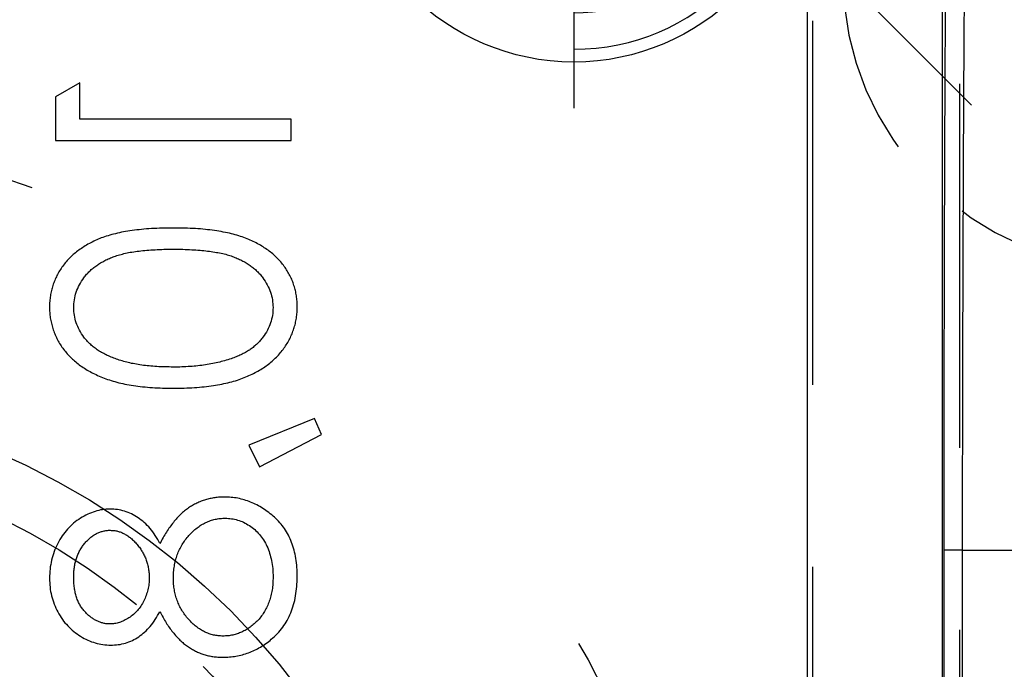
# Model space of a CAD drawing. Extents: x 2651 to 11825, y -3833 to 1075.
# Tile 245 of 256: x 4115 to 4129, y 262 to 271. Entities that reach past the tile are written whole.
import ezdxf

# ---------------------------------------------------------------- set-up
doc = ezdxf.new("R2010")
doc.units = 0
doc.header["$LTSCALE"] = 10
for name, pattern in [('CNSHID', [4, 3, -1]), ('DASHED', [0.75, 0.5, -0.25]), ('HIDDEN', [0.375, 0.25, -0.125])]:
    doc.linetypes.add(name, pattern=pattern)
doc.layers.get('0').update_dxf_attribs({"linetype": 'CONTINUOUS'})
doc.layers.get('Defpoints').update_dxf_attribs({"linetype": 'CONTINUOUS'})
for name, color, linetype in [('1', 7, 'CONTINUOUS'), ('204', 7, 'CONTINUOUS'), ('COOL', 150, 'HIDDEN'), ('DIM', 3, 'CONTINUOUS'), ('LAYER_103', 7, 'CONTINUOUS'), ('PIN', 3, 'CONTINUOUS'), ('WL1-HL', 4, 'CNSHID')]:
    doc.layers.add(name, color=color, linetype=linetype)
doc.styles.get("Standard").update_dxf_attribs({"font": 'romans.shx'})
doc.dimstyles.new('MM& INCH5', dxfattribs={"dimtxt": 5, "dimasz": 2.5, "dimexe": 1, "dimexo": 0.5, "dimtad": 0, "dimrnd": 1.38778e-17, "dimzin": 9, "dimdsep": 46, "dimtxsty": 'Standard', "dimblk": 'CLOSED', "dimcen": 0, "dimclrd": 3, "dimclre": 3, "dimclrt": 3, "dimazin": 2, "dimtfac": 0.75, "dimtofl": 0, "dimtmove": 0, "dimatfit": 3, "dimfxl": 0, "dimtolj": 1, "dimarcsym": 0})
doc.dimstyles.new('T5', dxfattribs={"dimtxt": 5, "dimasz": 4, "dimexe": 1.5, "dimexo": 1, "dimgap": 1.5, "dimtad": 0, "dimrnd": 1.38778e-17, "dimzin": 9, "dimdsep": 46, "dimtxsty": 'Standard', "dimblk": 'CLOSED', "dimcen": 0, "dimclrd": 3, "dimclre": 3, "dimclrt": 3, "dimazin": 2, "dimtfac": 0.75, "dimtofl": 0, "dimtmove": 0, "dimatfit": 3, "dimfxl": 0, "dimtolj": 1, "dimarcsym": 0})

# ---------------------------------------------------------------- blocks, each defined once
blk = doc.blocks.new('DSD')
at = {"layer": '1', "color": 6, "linetype": 'DASHED'}
for p, q in [((499.908, 459.883), (499.908, 509.019)), ((501.927, 509.019), (501.927, 460.933)), ((501.71, 495.113), (501.705, 495.113))]:
    blk.add_line(p, q, dxfattribs=at)
at = {"layer": '1', "color": 252, "linetype": 'Continuous'}
for p, q in [((501.692, 464.145), (501.692, 508.531)), ((499.831, 508.003), (499.831, 464.659)), ((501.71, 495.113), (501.71, 477.638)), ((501.969, 495.113), (501.71, 495.113)), ((501.969, 495.113), (502.947, 495.113)), ((501.969, 477.638), (501.969, 495.113))]:
    blk.add_line(p, q, dxfattribs=at)
at = {"layer": '1', "color": 7, "linetype": 'Continuous'}
for p, q in [((489.834, 501.531), (489.501, 501.341)), ((489.834, 501.033), (489.834, 501.531)), ((489.501, 501.341), (489.501, 500.742)), ((492.74, 501.033), (489.834, 501.033)), ((492.74, 500.742), (492.74, 501.033)), ((489.501, 500.742), (492.74, 500.742)), ((493.06, 496.922), (492.159, 496.555)), ((493.155, 496.704), (493.06, 496.922)), ((492.303, 496.258), (493.155, 496.704)), ((492.159, 496.555), (492.303, 496.258))]:
    blk.add_line(p, q, dxfattribs=at)
at = {"layer": '1', "color": 252, "linetype": 'Continuous', "extrusion": (0, 0, -1)}
blk.add_arc((-487.959, 486.516), 28.376, 96.2147, 157.8612, dxfattribs=at)
at = {"layer": '1', "color": 110, "linetype": 'Continuous'}
blk.add_arc((487.959, 486.516), 27.988, 21.018, 83.7852, dxfattribs=at)
at = {"layer": '1', "color": 252, "linetype": 'Continuous'}
blk.add_rational_spline([(501.825, 508.326), (501.757, 508.326), (501.71, 502.853), (501.71, 495.113)], [1, 0.804737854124, 0.804737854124, 1], degree=3, dxfattribs=at)
blk.add_open_spline([(501.969, 495.113), (501.969, 495.394), (501.969, 495.967), (501.97, 496.839), (501.972, 497.737), (501.975, 498.655), (501.978, 499.586), (501.982, 500.522), (501.986, 501.455), (501.992, 502.375), (501.998, 503.272), (502.005, 504.132), (502.012, 504.945), (502.02, 505.695), (502.029, 506.369), (502.039, 506.953), (502.049, 507.432), (502.06, 507.789), (502.072, 508.022), (502.08, 508.052), (502.084, 508.067)], degree=3, knots=[0, 0, 0, 0, 0.041403, 0.084471, 0.129205, 0.175604, 0.223668, 0.273397, 0.324791, 0.377851, 0.432575, 0.488964, 0.547018, 0.606736, 0.668119, 0.731167, 0.795879, 0.862255, 0.930296, 1, 1, 1, 1], dxfattribs=at)
at = {"layer": '1', "color": 7, "linetype": 'Continuous'}
for points, knots in [([(491.122, 499.538), (491.07, 499.538), (490.969, 499.537), (490.822, 499.531), (490.685, 499.52), (490.556, 499.505), (490.436, 499.487), (490.326, 499.462), (490.224, 499.435), (490.131, 499.403), (490.046, 499.367), (489.966, 499.327), (489.892, 499.283), (489.822, 499.237), (489.758, 499.187), (489.699, 499.134), (489.647, 499.076), (489.599, 499.015), (489.557, 498.952), (489.52, 498.886), (489.488, 498.819), (489.463, 498.749), (489.443, 498.679), (489.429, 498.606), (489.42, 498.531), (489.419, 498.481), (489.418, 498.455)], [0, 0, 0, 0, 0.068595, 0.133246, 0.194313, 0.251279, 0.304513, 0.354235, 0.400481, 0.443411, 0.484015, 0.523252, 0.561042, 0.5979, 0.633518, 0.668314, 0.702496, 0.736685, 0.770293, 0.803437, 0.835913, 0.86846, 0.900847, 0.933467, 0.966258, 1, 1, 1, 1]), ([(492.823, 498.455), (492.823, 498.481), (492.822, 498.531), (492.813, 498.606), (492.799, 498.678), (492.779, 498.749), (492.755, 498.818), (492.723, 498.885), (492.687, 498.95), (492.645, 499.013), (492.598, 499.073), (492.545, 499.131), (492.486, 499.184), (492.422, 499.233), (492.353, 499.281), (492.278, 499.324), (492.198, 499.364), (492.111, 499.401), (492.018, 499.433), (491.916, 499.462), (491.805, 499.485), (491.685, 499.504), (491.557, 499.52), (491.42, 499.531), (491.274, 499.537), (491.173, 499.538), (491.122, 499.538)], [0, 0, 0, 0, 0.033787, 0.066622, 0.099285, 0.131361, 0.163585, 0.196104, 0.228902, 0.262158, 0.295991, 0.330218, 0.36506, 0.400951, 0.43762, 0.475708, 0.515381, 0.556414, 0.599765, 0.646424, 0.696431, 0.749782, 0.806573, 0.867436, 0.931887, 1, 1, 1, 1]), ([(489.751, 498.446), (489.752, 498.481), (489.756, 498.553), (489.783, 498.659), (489.829, 498.76), (489.88, 498.841), (489.928, 498.903), (489.97, 498.947), (490.016, 498.987), (490.067, 499.025), (490.121, 499.06), (490.179, 499.093), (490.242, 499.122), (490.309, 499.149), (490.383, 499.172), (490.464, 499.192), (490.553, 499.21), (490.651, 499.223), (490.757, 499.234), (490.871, 499.241), (490.993, 499.247), (491.077, 499.247), (491.121, 499.247)], [0, 0, 0, 0, 0.060387, 0.120883, 0.182755, 0.247811, 0.281299, 0.315088, 0.349702, 0.384857, 0.420966, 0.458511, 0.497175, 0.537602, 0.580503, 0.627468, 0.678388, 0.733983, 0.793747, 0.857714, 0.926698, 1, 1, 1, 1]), ([(491.121, 499.247), (491.164, 499.247), (491.248, 499.247), (491.37, 499.241), (491.484, 499.234), (491.589, 499.224), (491.687, 499.209), (491.776, 499.193), (491.858, 499.173), (491.931, 499.149), (491.998, 499.123), (492.061, 499.093), (492.12, 499.062), (492.174, 499.026), (492.224, 498.988), (492.27, 498.947), (492.312, 498.903), (492.361, 498.841), (492.413, 498.76), (492.457, 498.658), (492.485, 498.553), (492.489, 498.481), (492.491, 498.446)], [0, 0, 0, 0, 0.072951, 0.141584, 0.205926, 0.265301, 0.320597, 0.371817, 0.41879, 0.461699, 0.502134, 0.540804, 0.578181, 0.614297, 0.649678, 0.684299, 0.718359, 0.752081, 0.817652, 0.879722, 0.939966, 1, 1, 1, 1]), ([(489.418, 498.455), (489.419, 498.429), (489.42, 498.378), (489.428, 498.303), (489.443, 498.229), (489.463, 498.157), (489.488, 498.086), (489.52, 498.018), (489.556, 497.951), (489.6, 497.887), (489.648, 497.825), (489.702, 497.766), (489.762, 497.711), (489.827, 497.658), (489.899, 497.61), (489.975, 497.564), (490.058, 497.523), (490.147, 497.484), (490.242, 497.45), (490.345, 497.419), (490.455, 497.394), (490.573, 497.373), (490.7, 497.357), (490.834, 497.345), (490.975, 497.339), (491.072, 497.338), (491.122, 497.337)], [0, 0, 0, 0, 0.033788, 0.067194, 0.099862, 0.132567, 0.165151, 0.197913, 0.231319, 0.265083, 0.299255, 0.334399, 0.369943, 0.406284, 0.444064, 0.482998, 0.523354, 0.565537, 0.609613, 0.656391, 0.705885, 0.758325, 0.813832, 0.872795, 0.934722, 1, 1, 1, 1]), ([(491.122, 497.337), (491.172, 497.338), (491.268, 497.339), (491.409, 497.345), (491.542, 497.357), (491.668, 497.372), (491.786, 497.393), (491.896, 497.419), (491.998, 497.447), (492.093, 497.482), (492.181, 497.52), (492.263, 497.562), (492.34, 497.607), (492.411, 497.655), (492.477, 497.707), (492.537, 497.763), (492.591, 497.822), (492.64, 497.885), (492.683, 497.95), (492.721, 498.016), (492.752, 498.086), (492.778, 498.156), (492.798, 498.228), (492.812, 498.302), (492.822, 498.378), (492.823, 498.429), (492.823, 498.455)], [0, 0, 0, 0, 0.065063, 0.126773, 0.185516, 0.240765, 0.29298, 0.34225, 0.388919, 0.432776, 0.474628, 0.514775, 0.553606, 0.591426, 0.628028, 0.663804, 0.698984, 0.733591, 0.767628, 0.801208, 0.834264, 0.866981, 0.89972, 0.932702, 0.966176, 1, 1, 1, 1]), ([(491.121, 497.628), (491.082, 497.629), (491.006, 497.63), (490.894, 497.633), (490.788, 497.643), (490.687, 497.654), (490.592, 497.67), (490.502, 497.688), (490.418, 497.711), (490.339, 497.736), (490.265, 497.764), (490.196, 497.796), (490.133, 497.829), (490.074, 497.866), (490.02, 497.905), (489.973, 497.947), (489.929, 497.991), (489.88, 498.053), (489.829, 498.134), (489.783, 498.234), (489.756, 498.339), (489.752, 498.41), (489.751, 498.446)], [0, 0, 0, 0, 0.065681, 0.128486, 0.188175, 0.245106, 0.299448, 0.350823, 0.399942, 0.446672, 0.491255, 0.533376, 0.573853, 0.612526, 0.649597, 0.685532, 0.720106, 0.753838, 0.818925, 0.880493, 0.940311, 1, 1, 1, 1]), ([(492.491, 498.446), (492.489, 498.41), (492.486, 498.338), (492.458, 498.233), (492.415, 498.132), (492.364, 498.052), (492.316, 497.991), (492.274, 497.948), (492.228, 497.908), (492.178, 497.87), (492.124, 497.836), (492.065, 497.804), (492.002, 497.775), (491.957, 497.759), (491.935, 497.751)], [0, 0, 0, 0, 0.112813, 0.225394, 0.339595, 0.459675, 0.521735, 0.583926, 0.648174, 0.713881, 0.781004, 0.851451, 0.924051, 1, 1, 1, 1]), ([(491.935, 497.751), (491.906, 497.741), (491.847, 497.721), (491.756, 497.696), (491.661, 497.675), (491.561, 497.657), (491.457, 497.645), (491.349, 497.635), (491.236, 497.629), (491.16, 497.628), (491.121, 497.628)], [0, 0, 0, 0, 0.110588, 0.224542, 0.342503, 0.464324, 0.590756, 0.722227, 0.858843, 1, 1, 1, 1]), ([(491.823, 495.843), (491.801, 495.842), (491.756, 495.841), (491.689, 495.834), (491.625, 495.822), (491.562, 495.806), (491.501, 495.785), (491.441, 495.758), (491.384, 495.728), (491.327, 495.693), (491.273, 495.652), (491.22, 495.605), (491.169, 495.553), (491.119, 495.494), (491.07, 495.43), (491.024, 495.36), (490.978, 495.285), (490.95, 495.231), (490.936, 495.204)], [0, 0, 0, 0, 0.058854, 0.116315, 0.172675, 0.22878, 0.28458, 0.340257, 0.39663, 0.453507, 0.512318, 0.572648, 0.636022, 0.702363, 0.771483, 0.844184, 0.92007, 1, 1, 1, 1]), ([(492.823, 494.747), (492.822, 494.791), (492.82, 494.875), (492.806, 494.998), (492.781, 495.113), (492.747, 495.22), (492.704, 495.319), (492.649, 495.409), (492.586, 495.492), (492.512, 495.565), (492.434, 495.63), (492.352, 495.687), (492.269, 495.735), (492.184, 495.775), (492.096, 495.805), (492.007, 495.827), (491.916, 495.84), (491.854, 495.842), (491.823, 495.843)], [0, 0, 0, 0, 0.078556, 0.152863, 0.22356, 0.290375, 0.355403, 0.418291, 0.480389, 0.543073, 0.604924, 0.664398, 0.721943, 0.778375, 0.83383, 0.888861, 0.944089, 1, 1, 1, 1]), ([(490.249, 495.677), (490.215, 495.675), (490.146, 495.672), (490.042, 495.648), (489.941, 495.607), (489.842, 495.553), (489.748, 495.485), (489.665, 495.404), (489.591, 495.311), (489.53, 495.206), (489.479, 495.094), (489.445, 494.976), (489.422, 494.853), (489.42, 494.77), (489.418, 494.728)], [0, 0, 0, 0, 0.074058, 0.14887, 0.226668, 0.307735, 0.391157, 0.473929, 0.557928, 0.644989, 0.733364, 0.821092, 0.909287, 1, 1, 1, 1]), ([(490.936, 495.204), (490.915, 495.241), (490.876, 495.314), (490.803, 495.41), (490.724, 495.493), (490.637, 495.56), (490.546, 495.613), (490.45, 495.649), (490.351, 495.673), (490.283, 495.676), (490.249, 495.677)], [0, 0, 0, 0, 0.14586, 0.282426, 0.41085, 0.535029, 0.654701, 0.770133, 0.884556, 1, 1, 1, 1]), ([(491.121, 494.725), (491.121, 494.754), (491.122, 494.81), (491.133, 494.893), (491.149, 494.973), (491.173, 495.048), (491.203, 495.121), (491.24, 495.19), (491.284, 495.255), (491.334, 495.315), (491.388, 495.37), (491.444, 495.419), (491.503, 495.46), (491.565, 495.493), (491.628, 495.521), (491.695, 495.538), (491.763, 495.55), (491.81, 495.551), (491.833, 495.552)], [0, 0, 0, 0, 0.071269, 0.139812, 0.206497, 0.271535, 0.336082, 0.400528, 0.464984, 0.53005, 0.594423, 0.655583, 0.714849, 0.772115, 0.828999, 0.885122, 0.942079, 1, 1, 1, 1]), ([(491.833, 495.552), (491.862, 495.551), (491.92, 495.548), (492.005, 495.529), (492.088, 495.497), (492.167, 495.452), (492.241, 495.397), (492.305, 495.33), (492.363, 495.253), (492.409, 495.166), (492.446, 495.071), (492.471, 494.968), (492.488, 494.858), (492.49, 494.783), (492.491, 494.744)], [0, 0, 0, 0, 0.074898, 0.148596, 0.224471, 0.302323, 0.381919, 0.461149, 0.542417, 0.626716, 0.714597, 0.804903, 0.900127, 1, 1, 1, 1]), ([(489.751, 494.744), (489.751, 494.767), (489.752, 494.811), (489.759, 494.876), (489.771, 494.938), (489.786, 494.998), (489.808, 495.054), (489.833, 495.107), (489.864, 495.157), (489.899, 495.204), (489.937, 495.246), (489.976, 495.284), (490.018, 495.315), (490.062, 495.342), (490.108, 495.361), (490.155, 495.375), (490.204, 495.385), (490.237, 495.386), (490.254, 495.386)], [0, 0, 0, 0, 0.075243, 0.147209, 0.216447, 0.284025, 0.350655, 0.415031, 0.47963, 0.544652, 0.608044, 0.667828, 0.725114, 0.780992, 0.835527, 0.889438, 0.944072, 1, 1, 1, 1]), ([(490.254, 495.386), (490.271, 495.385), (490.304, 495.384), (490.354, 495.374), (490.402, 495.36), (490.449, 495.337), (490.495, 495.31), (490.539, 495.276), (490.583, 495.236), (490.624, 495.19), (490.663, 495.141), (490.696, 495.089), (490.724, 495.034), (490.748, 494.978), (490.766, 494.919), (490.779, 494.858), (490.787, 494.796), (490.788, 494.754), (490.789, 494.732)], [0, 0, 0, 0, 0.054564, 0.107826, 0.161924, 0.21751, 0.274498, 0.334815, 0.397555, 0.464755, 0.532901, 0.600097, 0.665354, 0.731084, 0.796883, 0.863292, 0.930831, 1, 1, 1, 1]), ([(489.418, 494.728), (489.42, 494.686), (489.422, 494.605), (489.444, 494.486), (489.481, 494.372), (489.531, 494.263), (489.592, 494.162), (489.667, 494.072), (489.75, 493.994), (489.844, 493.928), (489.942, 493.874), (490.046, 493.837), (490.151, 493.813), (490.223, 493.81), (490.259, 493.808)], [0, 0, 0, 0, 0.08941, 0.176306, 0.262626, 0.349446, 0.435498, 0.518928, 0.601355, 0.684256, 0.765807, 0.844877, 0.92228, 1, 1, 1, 1]), ([(490.248, 494.099), (490.232, 494.099), (490.202, 494.1), (490.156, 494.109), (490.112, 494.122), (490.069, 494.14), (490.027, 494.164), (489.985, 494.192), (489.945, 494.226), (489.906, 494.264), (489.87, 494.307), (489.837, 494.356), (489.81, 494.409), (489.788, 494.467), (489.772, 494.53), (489.759, 494.597), (489.752, 494.669), (489.751, 494.718), (489.751, 494.744)], [0, 0, 0, 0, 0.050902, 0.101034, 0.151084, 0.203062, 0.256248, 0.310847, 0.368769, 0.430015, 0.49252, 0.556049, 0.621996, 0.690192, 0.761385, 0.836356, 0.915487, 1, 1, 1, 1]), ([(490.789, 494.732), (490.788, 494.705), (490.786, 494.65), (490.771, 494.569), (490.748, 494.491), (490.716, 494.415), (490.675, 494.345), (490.627, 494.282), (490.572, 494.227), (490.51, 494.182), (490.445, 494.146), (490.38, 494.118), (490.314, 494.102), (490.269, 494.1), (490.248, 494.099)], [0, 0, 0, 0, 0.08969, 0.178494, 0.266838, 0.356558, 0.445334, 0.530806, 0.614076, 0.697707, 0.779142, 0.855354, 0.928557, 1, 1, 1, 1]), ([(491.803, 493.933), (491.78, 493.934), (491.737, 493.935), (491.672, 493.946), (491.61, 493.964), (491.549, 493.99), (491.491, 494.023), (491.434, 494.063), (491.379, 494.111), (491.327, 494.165), (491.279, 494.224), (491.237, 494.286), (491.201, 494.352), (491.172, 494.421), (491.149, 494.493), (491.133, 494.568), (491.122, 494.645), (491.121, 494.698), (491.121, 494.725)], [0, 0, 0, 0, 0.057339, 0.113063, 0.169181, 0.225775, 0.283826, 0.343454, 0.405907, 0.471392, 0.538003, 0.603064, 0.667602, 0.732225, 0.797005, 0.863048, 0.930357, 1, 1, 1, 1]), ([(492.491, 494.744), (492.49, 494.714), (492.489, 494.654), (492.479, 494.568), (492.463, 494.487), (492.44, 494.411), (492.412, 494.339), (492.376, 494.272), (492.335, 494.209), (492.286, 494.153), (492.233, 494.101), (492.178, 494.057), (492.121, 494.018), (492.061, 493.987), (492, 493.963), (491.936, 493.945), (491.87, 493.935), (491.825, 493.933), (491.803, 493.933)], [0, 0, 0, 0, 0.076559, 0.149161, 0.218827, 0.285567, 0.350313, 0.414125, 0.477179, 0.540368, 0.602202, 0.662034, 0.719934, 0.775907, 0.831115, 0.886667, 0.942552, 1, 1, 1, 1]), ([(492.467, 493.888), (492.496, 493.913), (492.552, 493.964), (492.625, 494.052), (492.687, 494.148), (492.737, 494.253), (492.775, 494.365), (492.803, 494.485), (492.819, 494.614), (492.822, 494.702), (492.823, 494.747)], [0, 0, 0, 0, 0.119283, 0.237093, 0.354796, 0.474576, 0.59746, 0.724926, 0.858883, 1, 1, 1, 1]), ([(490.259, 493.808), (490.294, 493.81), (490.363, 493.812), (490.463, 493.834), (490.558, 493.871), (490.646, 493.922), (490.728, 493.987), (490.804, 494.067), (490.875, 494.161), (490.915, 494.232), (490.936, 494.268)], [0, 0, 0, 0, 0.121904, 0.239413, 0.35541, 0.472091, 0.592859, 0.718703, 0.854892, 1, 1, 1, 1]), ([(490.936, 494.268), (490.95, 494.242), (490.977, 494.19), (491.02, 494.116), (491.066, 494.049), (491.112, 493.986), (491.16, 493.929), (491.21, 493.878), (491.26, 493.832), (491.313, 493.792), (491.367, 493.757), (491.423, 493.726), (491.481, 493.7), (491.541, 493.679), (491.602, 493.662), (491.665, 493.65), (491.73, 493.644), (491.774, 493.643), (491.797, 493.642)], [0, 0, 0, 0, 0.079525, 0.1551, 0.22722, 0.295911, 0.362056, 0.42552, 0.485813, 0.544495, 0.60146, 0.657841, 0.713974, 0.769468, 0.82613, 0.882885, 0.940701, 1, 1, 1, 1]), ([(491.797, 493.642), (491.828, 493.643), (491.89, 493.644), (491.981, 493.657), (492.069, 493.675), (492.155, 493.702), (492.238, 493.737), (492.317, 493.78), (492.395, 493.829), (492.443, 493.868), (492.467, 493.888)], [0, 0, 0, 0, 0.128158, 0.253673, 0.377325, 0.499385, 0.622918, 0.745839, 0.871395, 1, 1, 1, 1])]:
    blk.add_open_spline(points, degree=3, knots=knots, dxfattribs=at)
blk = doc.blocks.new('*D143')
at = {"layer": 'Defpoints', "color": 0}
for p in [(4171.684, 387.642), (3870.047, 255.642), (3896.684, 255.642)]:
    blk.add_point(p, dxfattribs=at)
at = {"layer": 'DIM', "color": 3, "lineweight": -2}
blk.add_line((3896.184, 255.642), (3870.047, 255.642), dxfattribs=at)
at = {"layer": 'DIM', "color": 3, "insert": (3847.041, 255.642), "char_height": 5, "attachment_point": 5}
blk.add_mtext('\\A1;132 [5.197]', dxfattribs=at)
blk = doc.blocks.new('_Closed')
at = {"color": 0, "linetype": 'ByBlock', "lineweight": -2}
for p, q in [((-1, 0.1667), (0, 0)), ((-1, 0.1667), (-1, -0.1667)), ((0, 0), (-1, -0.1667)), ((0, 0), (-1, 0))]:
    blk.add_line(p, q, dxfattribs=at)
blk = doc.blocks.new('*D144')
at = {"layer": 'Defpoints', "color": 0}
for p in [(4171.684, 387.642), (3870.047, 263.642), (3962.156, 262.642)]:
    blk.add_point(p, dxfattribs=at)
at = {"layer": 'DIM', "color": 3, "lineweight": -2}
for p, q in [((3875.047, 263.642), (3870.047, 263.642)), ((3880.047, 262.642), (3875.047, 263.642)), ((3961.656, 262.642), (3880.047, 262.642))]:
    blk.add_line(p, q, dxfattribs=at)
at = {"layer": 'DIM', "color": 3, "insert": (3847.041, 263.642), "char_height": 5, "attachment_point": 5}
blk.add_mtext('\\A1;125 [4.921]', dxfattribs=at)
blk = doc.blocks.new('*D145')
at = {"layer": 'Defpoints', "color": 0}
for p in [(4171.684, 387.642), (3870.047, 212.642), (3896.684, 212.642)]:
    blk.add_point(p, dxfattribs=at)
at = {"layer": 'DIM', "color": 3, "lineweight": -2}
blk.add_line((3896.184, 212.642), (3870.047, 212.642), dxfattribs=at)
at = {"layer": 'DIM', "color": 3, "insert": (3849.422, 212.642), "char_height": 5, "attachment_point": 5}
blk.add_mtext('\\A1;175 [6.89]', dxfattribs=at)
blk = doc.blocks.new('*D146')
at = {"layer": 'Defpoints', "color": 0}
for p in [(4171.684, 387.642), (3870.047, 182.642), (3896.684, 182.642)]:
    blk.add_point(p, dxfattribs=at)
at = {"layer": 'DIM', "color": 3, "lineweight": -2}
blk.add_line((3896.184, 182.642), (3870.047, 182.642), dxfattribs=at)
at = {"layer": 'DIM', "color": 3, "insert": (3846.684, 182.642), "char_height": 5, "attachment_point": 5}
blk.add_mtext('\\A1;205 [8.071]', dxfattribs=at)
blk = doc.blocks.new('*D147')
at = {"layer": 'Defpoints', "color": 0}
for p in [(4171.684, 387.642), (3870.047, 162.642), (3896.684, 162.642)]:
    blk.add_point(p, dxfattribs=at)
at = {"layer": 'DIM', "color": 3, "lineweight": -2}
blk.add_line((3896.184, 162.642), (3870.047, 162.642), dxfattribs=at)
at = {"layer": 'DIM', "color": 3, "insert": (3846.684, 162.642), "char_height": 5, "attachment_point": 5}
blk.add_mtext('\\A1;225 [8.858]', dxfattribs=at)
blk = doc.blocks.new('*D148')
at = {"layer": 'Defpoints', "color": 0}
for p in [(4171.684, 387.642), (3870.047, 119.642), (3896.684, 119.642)]:
    blk.add_point(p, dxfattribs=at)
at = {"layer": 'DIM', "color": 3, "lineweight": -2}
blk.add_line((3896.184, 119.642), (3870.047, 119.642), dxfattribs=at)
at = {"layer": 'DIM', "color": 3, "insert": (3844.303, 119.642), "char_height": 5, "attachment_point": 5}
blk.add_mtext('\\A1;268 [10.551]', dxfattribs=at)
blk = doc.blocks.new('*D149')
at = {"layer": 'Defpoints', "color": 0}
for p in [(4171.684, 387.642), (3870.047, 12.642), (3896.684, 12.642)]:
    blk.add_point(p, dxfattribs=at)
at = {"layer": 'DIM', "color": 3, "lineweight": -2}
blk.add_line((3896.184, 12.642), (3870.047, 12.642), dxfattribs=at)
at = {"layer": 'DIM', "color": 3, "insert": (3844.303, 12.642), "char_height": 5, "attachment_point": 5}
blk.add_mtext('\\A1;375 [14.764]', dxfattribs=at)
blk = doc.blocks.new('*D150')
at = {"layer": 'Defpoints', "color": 0}
for p in [(4171.684, 387.642), (3870.047, 55.642), (3896.684, 55.642)]:
    blk.add_point(p, dxfattribs=at)
at = {"layer": 'DIM', "color": 3, "lineweight": -2}
blk.add_line((3896.184, 55.642), (3870.047, 55.642), dxfattribs=at)
at = {"layer": 'DIM', "color": 3, "insert": (3844.303, 55.642), "char_height": 5, "attachment_point": 5}
blk.add_mtext('\\A1;332 [13.071]', dxfattribs=at)
blk = doc.blocks.new('*D151')
at = {"layer": 'Defpoints', "color": 0}
for p in [(4171.684, 387.642), (3870.047, -22.358), (3962.156, -22.358)]:
    blk.add_point(p, dxfattribs=at)
at = {"layer": 'DIM', "color": 3, "lineweight": -2}
blk.add_line((3961.656, -22.358), (3870.047, -22.358), dxfattribs=at)
at = {"layer": 'DIM', "color": 3, "insert": (3844.303, -22.358), "char_height": 5, "attachment_point": 5}
blk.add_mtext('\\A1;410 [16.142]', dxfattribs=at)
blk = doc.blocks.new('*D152')
at = {"layer": 'Defpoints', "color": 0}
for p in [(4171.684, 387.642), (3870.047, -84.358), (3941.504, -84.358)]:
    blk.add_point(p, dxfattribs=at)
at = {"layer": 'DIM', "color": 3, "lineweight": -2}
blk.add_line((3941.004, -84.358), (3870.047, -84.358), dxfattribs=at)
at = {"layer": 'DIM', "color": 3, "insert": (3844.303, -84.358), "char_height": 5, "attachment_point": 5}
blk.add_mtext('\\A1;472 [18.583]', dxfattribs=at)
blk = doc.blocks.new('*D153')
at = {"layer": 'Defpoints', "color": 0}
for p in [(4171.684, 387.642), (3870.047, -57.358), (4069.264, -57.358)]:
    blk.add_point(p, dxfattribs=at)
at = {"layer": 'DIM', "color": 3, "lineweight": -2}
blk.add_line((4068.764, -57.358), (3870.047, -57.358), dxfattribs=at)
at = {"layer": 'DIM', "color": 3, "insert": (3846.684, -57.358), "char_height": 5, "attachment_point": 5}
blk.add_mtext('\\A1;445 [17.52]', dxfattribs=at)
blk = doc.blocks.new('*D154')
at = {"layer": 'Defpoints', "color": 0}
for p in [(4171.684, 387.642), (3870.047, -104.358), (4071.444, -104.358)]:
    blk.add_point(p, dxfattribs=at)
at = {"layer": 'DIM', "color": 3, "lineweight": -2}
blk.add_line((4070.944, -104.358), (3870.047, -104.358), dxfattribs=at)
at = {"layer": 'DIM', "color": 3, "insert": (3846.684, -104.358), "char_height": 5, "attachment_point": 5}
blk.add_mtext('\\A1;492 [19.37]', dxfattribs=at)
blk = doc.blocks.new('*D155')
at = {"layer": 'Defpoints', "color": 0}
for p in [(4171.684, 387.642), (3870.047, -124.358), (4057.484, -124.358)]:
    blk.add_point(p, dxfattribs=at)
at = {"layer": 'DIM', "color": 3, "lineweight": -2}
blk.add_line((4056.984, -124.358), (3870.047, -124.358), dxfattribs=at)
at = {"layer": 'DIM', "color": 3, "insert": (3844.303, -124.358), "char_height": 5, "attachment_point": 5}
blk.add_mtext('\\A1;512 [20.157]', dxfattribs=at)
blk = doc.blocks.new('*D191')
at = {"layer": 'Defpoints', "color": 0}
for p in [(4171.684, 387.642), (3870.047, 190.642), (4098.024, 184.442)]:
    blk.add_point(p, dxfattribs=at)
at = {"layer": 'DIM', "color": 3, "lineweight": -2}
for p, q in [((3875.047, 190.642), (3870.047, 190.642)), ((3880.047, 184.442), (3875.047, 190.642)), ((4097.524, 184.442), (3880.047, 184.442))]:
    blk.add_line(p, q, dxfattribs=at)
at = {"layer": 'DIM', "color": 3, "insert": (3851.446, 190.642), "char_height": 5, "attachment_point": 5}
blk.add_mtext('\\A1;203.2 [8]', dxfattribs=at)
blk = doc.blocks.new('*D192')
at = {"layer": 'Defpoints', "color": 0}
for p in [(4171.684, 387.642), (3870.047, 32.042), (4076.434, 32.042)]:
    blk.add_point(p, dxfattribs=at)
at = {"layer": 'DIM', "color": 3, "lineweight": -2}
blk.add_line((4075.934, 32.042), (3870.047, 32.042), dxfattribs=at)
at = {"layer": 'DIM', "color": 3, "insert": (3849.065, 32.042), "char_height": 5, "attachment_point": 5}
blk.add_mtext('\\A1;355.6 [14]', dxfattribs=at)
blk = doc.blocks.new('*D194')
at = {"layer": 'Defpoints', "color": 0}
for p in [(4171.684, 387.642), (3974.684, -117.538), (3974.684, -149.953)]:
    blk.add_point(p, dxfattribs=at)
at = {"layer": 'DIM', "color": 3, "lineweight": -2}
blk.add_line((3974.684, -118.038), (3974.684, -149.953), dxfattribs=at)
at = {"layer": 'DIM', "color": 3, "insert": (3974.684, -172.959), "char_height": 5, "attachment_point": 5, "rotation": 90}
blk.add_mtext('\\A1;197 [7.756]', dxfattribs=at)
blk = doc.blocks.new('*D195')
at = {"layer": 'Defpoints', "color": 0}
for p in [(4171.684, 387.642), (4046.684, -137.358), (4046.684, -149.953)]:
    blk.add_point(p, dxfattribs=at)
at = {"layer": 'DIM', "color": 3, "lineweight": -2}
blk.add_line((4046.684, -137.858), (4046.684, -149.953), dxfattribs=at)
at = {"layer": 'DIM', "color": 3, "insert": (4046.684, -172.959), "char_height": 5, "attachment_point": 5, "rotation": 90}
blk.add_mtext('\\A1;125 [4.921]', dxfattribs=at)
blk = doc.blocks.new('*D196')
at = {"layer": 'Defpoints', "color": 0}
for p in [(4171.684, 387.642), (4064.684, -131.558), (4064.684, -149.953)]:
    blk.add_point(p, dxfattribs=at)
at = {"layer": 'DIM', "color": 3, "lineweight": -2}
blk.add_line((4064.684, -132.058), (4064.684, -149.953), dxfattribs=at)
at = {"layer": 'DIM', "color": 3, "insert": (4064.684, -172.959), "char_height": 5, "attachment_point": 5, "rotation": 90}
blk.add_mtext('\\A1;107 [4.213]', dxfattribs=at)
blk = doc.blocks.new('*D197')
at = {"layer": 'Defpoints', "color": 0}
for p in [(4171.684, 387.642), (4086.684, -119.598), (4086.684, -149.953)]:
    blk.add_point(p, dxfattribs=at)
at = {"layer": 'DIM', "color": 3, "lineweight": -2}
blk.add_line((4086.684, -120.098), (4086.684, -149.953), dxfattribs=at)
at = {"layer": 'DIM', "color": 3, "insert": (4086.684, -170.935), "char_height": 5, "attachment_point": 5, "rotation": 90}
blk.add_mtext('\\A1;85 [3.346]', dxfattribs=at)
blk = doc.blocks.new('*D198')
at = {"layer": 'Defpoints', "color": 0}
for p in [(4171.684, 387.642), (4096.684, -84.778), (4096.684, -149.953)]:
    blk.add_point(p, dxfattribs=at)
at = {"layer": 'DIM', "color": 3, "lineweight": -2}
blk.add_line((4096.684, -85.278), (4096.684, -149.953), dxfattribs=at)
at = {"layer": 'DIM', "color": 3, "insert": (4096.684, -170.935), "char_height": 5, "attachment_point": 5, "rotation": 90}
blk.add_mtext('\\A1;75 [2.953]', dxfattribs=at)
blk = doc.blocks.new('*D279')
at = {"layer": 'Defpoints', "color": 0}
for p in [(4171.684, 387.642), (3870.047, -67.358), (3896.684, -67.358)]:
    blk.add_point(p, dxfattribs=at)
at = {"layer": 'DIM', "color": 3, "lineweight": -2}
blk.add_line((3896.184, -67.358), (3870.047, -67.358), dxfattribs=at)
at = {"layer": 'DIM', "color": 3, "insert": (3844.303, -67.358), "char_height": 5, "attachment_point": 5}
blk.add_mtext('\\A1;455 [17.913]', dxfattribs=at)
blk = doc.blocks.new('117')
at = {"layer": 'WL1-HL'}
for radius in [13.87, 10.3]:
    blk.add_circle((254.95, 1693.104), radius, dxfattribs=at)
blk = doc.blocks.new('A$C257357D5')
at = {"layer": 'COOL'}
blk.add_circle((-61, -32), 9.5, dxfattribs=at)
blk.add_blockref('117', (-315.95, -1725.104), dxfattribs=at)
blk = doc.blocks.new('*U6', base_point=(965.4695, 1808.9548))
blk.add_circle((965.4695, 1808.9548), 0.5)
for radius, start, end in [(0.4724, 90, 180), (0.3937, 90, 180), (0.315, 90, 180), (0.2362, 90, 180), (0.1575, 90, 180), (0.0787, 90, 180), (0.0787, 270, 0), (0.1575, 270, 0), (0.2362, 270, 0), (0.315, 270, 0), (0.3937, 270, 0), (0.4724, 270, 0)]:
    blk.add_arc((965.4695, 1808.9548), radius, start, end)
at = {"layer": 'PIN'}
for p, q in [((965.4695, 1809.5548), (965.4695, 1808.3548)), ((964.8695, 1808.9548), (966.0695, 1808.9548))]:
    blk.add_line(p, q, dxfattribs=at)
blk = doc.blocks.new('*D3339')
at = {"layer": 'Defpoints', "color": 0}
for p in [(4171.684, 387.642), (4078.178, 233.642), (4094.874, 233.642)]:
    blk.add_point(p, dxfattribs=at)
at = {"layer": 'PIN', "color": 3, "lineweight": -2}
blk.add_line((4093.874, 233.642), (4078.178, 233.642), dxfattribs=at)
at = {"layer": 'PIN', "color": 3, "insert": (4070.488, 233.642), "char_height": 5, "attachment_point": 5}
blk.add_mtext('\\A1;154', dxfattribs=at)
blk = doc.blocks.new('A$C5B154A66')
at = {"layer": '204', "color": 6, "linetype": 'HIDDEN'}
blk.add_line((-45.3, -16), (-41.3, -20), dxfattribs=at)
blk.add_circle((-37.8, -12), 6.73, dxfattribs=at)
at = {"layer": 'LAYER_103', "color": 6, "linetype": 'HIDDEN'}
blk.add_arc((-41.3, -16), 4, 180, 270, dxfattribs=at)

msp = doc.modelspace()

# ---------------------------------------------------------------- block references
at = {"layer": 'DIM'}
for name, p in [('DSD', (3626.059, -231.352)), ('A$C257357D5', (4171.684, 287.642)), ('A$C5B154A66', (4171.684, 287.642))]:
    msp.add_blockref(name, p, dxfattribs=at)
at = {"layer": 'PIN', "xscale": 6.35, "yscale": 6.35, "zscale": 6.35}
msp.add_blockref('*U6', (4122.684, 273.642), dxfattribs=at)

# ---------------------------------------------------------------- dimensions: what is measured, and where the dimension line sits
at = {"layer": 'DIM'}
for feature_location, offset, dtype, picture, middle in [((3962.156, -22.358), (-92.109, 0), 0, '*D151', (3844.303, -22.358)), ((3941.504, -84.358), (-71.457, 0), 0, '*D152', (3844.303, -84.358)), ((3896.684, -67.358), (-26.637, 0), 0, '*D279', (3844.303, -67.358)), ((4057.484, -124.358), (-187.437, 0), 0, '*D155', (3844.303, -124.358)), ((3896.684, 12.642), (-26.637, 0), 0, '*D149', (3844.303, 12.642)), ((3896.684, 55.642), (-26.637, 0), 0, '*D150', (3844.303, 55.642)), ((3896.684, 119.642), (-26.637, 0), 0, '*D148', (3844.303, 119.642)), ((4069.264, -57.358), (-199.217, 0), 0, '*D153', (3846.684, -57.358)), ((4071.444, -104.358), (-201.397, 0), 0, '*D154', (3846.684, -104.358)), ((3896.684, 182.642), (-26.637, 0), 0, '*D146', (3846.684, 182.642)), ((3896.684, 162.642), (-26.637, 0), 0, '*D147', (3846.684, 162.642)), ((3896.684, 255.642), (-26.637, 0), 0, '*D143', (3847.041, 255.642)), ((3962.156, 262.642), (-92.109, 1), 0, '*D144', (3847.041, 263.642)), ((4076.434, 32.042), (-206.387, 0), 0, '*D192', (3849.065, 32.042)), ((3896.684, 212.642), (-26.637, 0), 0, '*D145', (3849.422, 212.642)), ((4098.024, 184.442), (-227.977, 6.2), 0, '*D191', (3851.446, 190.642)), ((3974.684, -117.538), (0, -32.415), 1, '*D194', (3974.684, -172.959)), ((4046.684, -137.358), (0, -12.595), 1, '*D195', (4046.684, -172.959)), ((4064.684, -131.558), (0, -18.395), 1, '*D196', (4064.684, -172.959)), ((4086.684, -119.598), (0, -30.355), 1, '*D197', (4086.684, -170.935)), ((4096.684, -84.778), (0, -65.175), 1, '*D198', (4096.684, -170.935))]:
    dim = msp.add_ordinate_dim(feature_location=feature_location, offset=offset, dtype=dtype, origin=(4171.684, 387.642), dimstyle='MM& INCH5', dxfattribs=at)
    dim.commit()
    dim.dimension.update_dxf_attribs({"geometry": picture, "text_midpoint": middle})
at = {"layer": 'PIN'}
dim = msp.add_ordinate_dim(feature_location=(4094.874, 233.642), offset=(-16.696, 0), dtype=0, origin=(4171.684, 387.642), dimstyle='T5', dxfattribs=at)
dim.commit()
dim.dimension.update_dxf_attribs({"geometry": '*D3339', "text_midpoint": (4070.488, 233.642)})

doc.saveas('drawing.dxf')
